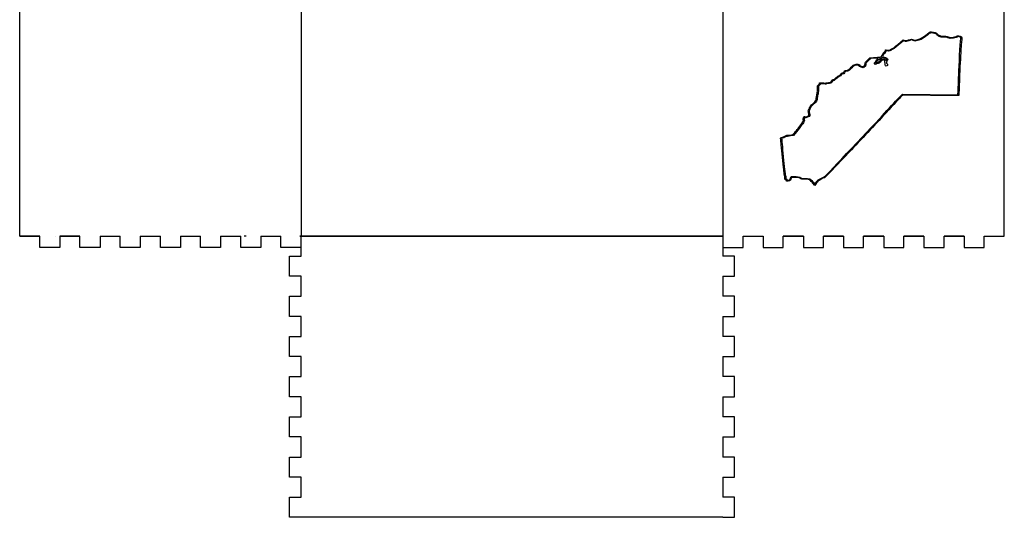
# Model space of a CAD drawing. Header units: inches. Extents: x -10 to 4, y -4 to 14.
# Tile 1 of 2: x -10 to 4, y -4 to 3.1. Entities that reach past the tile are written whole.
import ezdxf

# ---------------------------------------------------------------- set-up
doc = ezdxf.new("R2010")
doc.units = ezdxf.units.IN
doc.layers.get('0').update_dxf_attribs({"linetype": 'CONTINUOUS'})

msp = doc.modelspace()

# ---------------------------------------------------------------- linework, layer by layer
for p, q in [((-10, 0), (-10, 10)), ((-6, 10), (-6, 0)), ((0, 10), (0, 0)), ((0, 10), (0, 0)), ((4, 0), (4, 10)), ((2.64, 2.788), (2.681, 2.801)), ((2.681, 2.801), (2.707, 2.792)), ((3.231, 2.808), (3.197, 2.82)), ((3.278, 2.815), (3.231, 2.808)), ((2.486, 2.724), (2.564, 2.788)), ((2.566, 2.774), (2.492, 2.712)), ((2.564, 2.788), (2.581, 2.782)), ((2.584, 2.769), (2.566, 2.774)), ((2.682, 2.789), (2.642, 2.776)), ((2.706, 2.779), (2.682, 2.789)), ((2.73, 2.769), (2.706, 2.779)), ((2.759, 2.779), (2.73, 2.769)), ((2.055, 2.501), (2.089, 2.533)), ((2.1, 2.525), (2.067, 2.495)), ((2.089, 2.533), (2.138, 2.537)), ((2.15, 2.527), (2.1, 2.525)), ((2.508, 1.973), (2.551, 2.015)), ((2.555, 2.005), (2.532, 1.982)), ((2.551, 2.015), (2.946, 2.012)), ((2.951, 1.999), (2.555, 2.005)), ((2.946, 2.012), (3.341, 2.008)), ((3.341, 2.008), (3.344, 2.063)), ((1.002, 1.431), (0.958, 1.423)), ((1.048, 1.485), (1.002, 1.431)), ((0.96, 0.823), (0.968, 0.845)), ((0.968, 0.845), (1.007, 0.847)), ((0.976, 0.83), (0.967, 0.81)), ((1.013, 0.833), (0.976, 0.83)), ((1.304, 0.72), (1.278, 0.751)), ((1.283, 0.765), (1.304, 0.739)), ((1.304, 0.739), (1.323, 0.76)), ((1.327, 0.746), (1.304, 0.72)), ((-9.714, -0.165), (-9.714, 0)), ((-9.485, 0), (-9.485, 0)), ((-9.429, 0), (-9.429, -0.165)), ((-9.143, -0.165), (-9.143, 0)), ((-8.857, 0), (-8.857, -0.165)), ((-8.857, 0), (-8.571, 0)), ((-8.571, -0.165), (-8.571, 0)), ((-8.286, 0), (-8.286, -0.165)), ((-8.286, 0), (-8, 0)), ((-8, -0.165), (-8, 0)), ((-7.714, 0), (-7.714, -0.165)), ((-7.714, 0), (-7.429, 0)), ((-7.429, -0.165), (-7.429, 0)), ((-7.143, 0), (-7.143, -0.165)), ((-7.143, 0), (-6.857, 0)), ((-6.857, -0.165), (-6.857, 0)), ((-6.571, 0), (-6.571, -0.165)), ((-6.571, 0), (-6.286, 0)), ((-6.286, -0.165), (-6.286, 0)), ((-2.559, 0), (-6.015, 0)), ((-6.015, 0), (-6.015, 0)), ((-6.015, 0), (-6, 0)), ((0, 0), (-6, 0)), ((-6, 0), (0, 0)), ((-6, 0), (0, 0)), ((-6, -0.286), (-6, 0)), ((-3.74, 0), (-3.543, 0)), ((-3.346, 0), (-3.15, 0)), ((-2.953, 0), (-2.756, 0)), ((0, 0), (0, -0.286)), ((0.286, -0.165), (0.286, 0)), ((0.286, 0), (0.571, 0)), ((0.571, 0), (0.571, -0.165)), ((0.857, -0.165), (0.857, 0)), ((1.143, 0), (1.143, -0.165)), ((1.429, -0.165), (1.429, 0)), ((1.714, 0), (1.714, -0.165)), ((2, -0.165), (2, 0)), ((2.286, 0), (2.286, -0.165)), ((2.571, -0.165), (2.571, 0)), ((2.857, 0), (2.857, -0.165)), ((3.143, -0.165), (3.143, 0)), ((3.429, 0), (3.429, -0.165)), ((3.714, -0.165), (3.714, 0)), ((3.714, 0), (4, 0)), ((3.714, 0), (4, 0)), ((-6.779, 0), (-6.81, 0)), ((-9.429, -0.165), (-9.714, -0.165)), ((-8.857, -0.165), (-9.143, -0.165)), ((-8.286, -0.165), (-8.571, -0.165)), ((-7.714, -0.165), (-8, -0.165)), ((-7.143, -0.165), (-7.429, -0.165)), ((-6.571, -0.165), (-6.857, -0.165)), ((-6, -0.165), (-6.286, -0.165)), ((0, -0.165), (0.286, -0.165)), ((0.571, -0.165), (0.857, -0.165)), ((1.143, -0.165), (1.429, -0.165)), ((1.714, -0.165), (2, -0.165)), ((2.286, -0.165), (2.571, -0.165)), ((2.857, -0.165), (3.143, -0.165)), ((3.429, -0.165), (3.714, -0.165)), ((-6.165, -0.286), (-6, -0.286)), ((-6.165, -0.571), (-6.165, -0.286)), ((0.165, -0.286), (0, -0.286)), ((0.165, -0.571), (0.165, -0.286)), ((-6, -0.571), (-6.165, -0.571)), ((-6, -0.857), (-6, -0.571)), ((0, -0.571), (0.165, -0.571)), ((0, -0.571), (0, -0.857)), ((-6.165, -1.143), (-6.165, -0.857)), ((-6.165, -0.857), (-6, -0.857)), ((0.165, -0.857), (0, -0.857)), ((0.165, -1.143), (0.165, -0.857)), ((-6, -1.143), (-6.165, -1.143)), ((-6, -1.429), (-6, -1.143)), ((0, -1.143), (0.165, -1.143)), ((0, -1.143), (0, -1.429)), ((-6.165, -1.714), (-6.165, -1.429)), ((-6.165, -1.429), (-6, -1.429)), ((0.165, -1.429), (0, -1.429)), ((0.165, -1.714), (0.165, -1.429)), ((-6, -1.714), (-6.165, -1.714)), ((-6, -2), (-6, -1.714)), ((0, -1.714), (0.165, -1.714)), ((0, -1.714), (0, -2)), ((-6.165, -2), (-6, -2)), ((-6.165, -2.286), (-6.165, -2)), ((0.165, -2), (0, -2)), ((0.165, -2.286), (0.165, -2)), ((-6, -2.286), (-6.165, -2.286)), ((-6, -2.571), (-6, -2.286)), ((0, -2.286), (0.165, -2.286)), ((0, -2.286), (0, -2.571)), ((-6.165, -2.857), (-6.165, -2.571)), ((-6.165, -2.571), (-6, -2.571)), ((0.165, -2.571), (0, -2.571)), ((0.165, -2.857), (0.165, -2.571)), ((-6, -2.857), (-6.165, -2.857)), ((-6, -3.143), (-6, -2.857)), ((0, -2.857), (0.165, -2.857)), ((0, -2.857), (0, -3.143)), ((-6.165, -3.143), (-6, -3.143)), ((-6.165, -3.429), (-6.165, -3.143)), ((0.165, -3.143), (0, -3.143)), ((0.165, -3.429), (0.165, -3.143)), ((-6, -3.429), (-6.165, -3.429)), ((-6, -3.714), (-6, -3.429)), ((0, -3.429), (0.165, -3.429)), ((0, -3.429), (0, -3.714)), ((-6.165, -4), (-6.165, -3.714)), ((-6.165, -3.714), (-6, -3.714)), ((0.165, -3.714), (0, -3.714)), ((0.165, -4), (0.165, -3.714)), ((-6, -4), (-6.165, -4)), ((0, -4), (-6, -4)), ((0, -4), (-6, -4)), ((0, -4), (0.165, -4))]:
    msp.add_line(p, q)
for points in [[(-10, 0), (-9.714, 0)], [(-9.143, 0), (-9.429, 0)], [(0.857, 0), (1.143, 0)], [(1.429, 0), (1.714, 0)], [(2, 0), (2.286, 0)], [(2.571, 0), (2.857, 0)], [(3.143, 0), (3.429, 0)]]:
    msp.add_lwpolyline(points, close=True)
for points in [[(2.785, 2.799), (2.802, 2.799), (2.878, 2.846), (2.909, 2.876)], [(2.911, 2.861), (2.877, 2.831), (2.81, 2.789), (2.797, 2.789)], [(2.909, 2.876), (2.937, 2.903), (2.938, 2.903), (2.964, 2.902)], [(2.961, 2.888), (2.945, 2.888), (2.937, 2.883), (2.911, 2.861)], [(3.04, 2.864), (3.027, 2.878), (2.99, 2.889), (2.961, 2.888)], [(2.964, 2.902), (3, 2.9), (3.038, 2.887), (3.047, 2.873)], [(3.076, 2.838), (3.063, 2.845), (3.047, 2.857), (3.04, 2.864)], [(3.047, 2.873), (3.06, 2.853), (3.095, 2.841), (3.136, 2.842)], [(3.131, 2.829), (3.103, 2.826), (3.098, 2.826), (3.076, 2.838)], [(3.197, 2.82), (3.168, 2.83), (3.158, 2.831), (3.131, 2.829)], [(3.136, 2.842), (3.164, 2.843), (3.179, 2.841), (3.201, 2.832)], [(3.201, 2.832), (3.228, 2.822), (3.231, 2.822), (3.273, 2.827)], [(3.273, 2.827), (3.296, 2.831), (3.319, 2.836), (3.323, 2.84)], [(3.331, 2.83), (3.327, 2.825), (3.308, 2.82), (3.278, 2.815)], [(3.323, 2.84), (3.332, 2.848), (3.345, 2.849), (3.373, 2.841)], [(3.36, 2.832), (3.34, 2.837), (3.335, 2.836), (3.331, 2.83)], [(3.352, 2.289), (3.356, 2.429), (3.373, 2.728), (3.382, 2.809)], [(3.382, 2.809), (3.384, 2.826), (3.384, 2.826), (3.36, 2.832)], [(3.373, 2.841), (3.399, 2.835), (3.399, 2.853), (3.383, 2.643)], [(2.382, 2.652), (2.385, 2.656), (2.393, 2.66), (2.398, 2.66)], [(2.398, 2.66), (2.405, 2.66), (2.44, 2.686), (2.486, 2.724)], [(2.492, 2.712), (2.444, 2.673), (2.413, 2.651), (2.406, 2.651)], [(2.581, 2.782), (2.597, 2.777), (2.603, 2.777), (2.64, 2.788)], [(2.642, 2.776), (2.609, 2.766), (2.599, 2.765), (2.584, 2.769)], [(2.707, 2.792), (2.732, 2.783), (2.734, 2.783), (2.754, 2.791)], [(2.754, 2.791), (2.766, 2.795), (2.78, 2.799), (2.785, 2.799)], [(2.797, 2.789), (2.793, 2.789), (2.776, 2.785), (2.759, 2.779)], [(2.138, 2.537), (2.164, 2.539), (2.196, 2.542), (2.207, 2.542)], [(2.202, 2.528), (2.201, 2.529), (2.178, 2.529), (2.15, 2.527)], [(2.193, 2.517), (2.199, 2.522), (2.203, 2.527), (2.202, 2.528)], [(2.207, 2.542), (2.219, 2.543), (2.234, 2.544), (2.24, 2.544)], [(2.255, 2.526), (2.255, 2.512), (2.244, 2.506), (2.223, 2.51)], [(2.233, 2.531), (2.229, 2.531), (2.227, 2.529), (2.229, 2.526)], [(2.229, 2.526), (2.231, 2.523), (2.234, 2.521), (2.236, 2.521)], [(2.241, 2.526), (2.241, 2.529), (2.238, 2.531), (2.233, 2.531)], [(2.236, 2.521), (2.239, 2.521), (2.241, 2.523), (2.241, 2.526)], [(2.24, 2.544), (2.248, 2.545), (2.254, 2.553), (2.265, 2.575)], [(2.271, 2.536), (2.264, 2.543), (2.255, 2.537), (2.255, 2.526)], [(2.265, 2.575), (2.273, 2.591), (2.286, 2.609), (2.294, 2.615)], [(2.306, 2.609), (2.293, 2.598), (2.27, 2.562), (2.27, 2.553)], [(2.27, 2.553), (2.27, 2.55), (2.313, 2.536), (2.322, 2.536)], [(2.299, 2.528), (2.287, 2.53), (2.274, 2.534), (2.271, 2.536)], [(2.276, 2.516), (2.289, 2.524), (2.29, 2.523), (2.303, 2.508)], [(2.294, 2.615), (2.301, 2.622), (2.308, 2.632), (2.309, 2.638)], [(2.322, 2.499), (2.333, 2.513), (2.324, 2.525), (2.299, 2.528)], [(2.322, 2.629), (2.322, 2.626), (2.315, 2.616), (2.306, 2.609)], [(2.309, 2.638), (2.31, 2.646), (2.313, 2.648), (2.322, 2.647)], [(2.322, 2.647), (2.364, 2.643), (2.376, 2.644), (2.382, 2.652)], [(2.34, 2.632), (2.321, 2.637), (2.322, 2.637), (2.322, 2.629)], [(2.322, 2.536), (2.327, 2.536), (2.334, 2.528), (2.338, 2.519)], [(2.393, 2.644), (2.389, 2.633), (2.358, 2.627), (2.34, 2.632)], [(2.406, 2.651), (2.4, 2.651), (2.394, 2.647), (2.393, 2.644)], [(3.383, 2.643), (3.377, 2.556), (3.368, 2.377), (3.363, 2.244)], [(1.754, 2.354), (1.774, 2.354), (1.803, 2.373), (1.822, 2.399)], [(1.831, 2.391), (1.81, 2.362), (1.787, 2.344), (1.771, 2.344)], [(1.822, 2.399), (1.837, 2.421), (1.845, 2.427), (1.866, 2.435)], [(1.907, 2.43), (1.875, 2.43), (1.851, 2.418), (1.831, 2.391)], [(1.866, 2.435), (1.907, 2.45), (1.946, 2.447), (1.947, 2.427)], [(1.932, 2.42), (1.928, 2.428), (1.923, 2.43), (1.907, 2.43)], [(1.967, 2.4), (1.946, 2.406), (1.935, 2.413), (1.932, 2.42)], [(1.947, 2.427), (1.947, 2.422), (1.954, 2.417), (1.968, 2.413)], [(2.004, 2.398), (1.997, 2.392), (1.994, 2.392), (1.967, 2.4)], [(1.968, 2.413), (2.003, 2.403), (2.02, 2.417), (2.021, 2.456)], [(2.02, 2.409), (2.015, 2.407), (2.008, 2.402), (2.004, 2.398)], [(2.031, 2.438), (2.03, 2.417), (2.027, 2.411), (2.02, 2.409)], [(2.021, 2.456), (2.021, 2.467), (2.028, 2.476), (2.055, 2.501)], [(2.067, 2.495), (2.035, 2.465), (2.033, 2.463), (2.031, 2.438)], [(2.154, 2.449), (2.152, 2.454), (2.157, 2.466), (2.167, 2.478)], [(2.178, 2.444), (2.163, 2.434), (2.157, 2.435), (2.154, 2.449)], [(2.172, 2.464), (2.16, 2.455), (2.167, 2.452), (2.179, 2.461)], [(2.167, 2.478), (2.176, 2.49), (2.184, 2.501), (2.184, 2.503)], [(2.192, 2.491), (2.185, 2.48), (2.176, 2.467), (2.172, 2.464)], [(2.206, 2.454), (2.198, 2.454), (2.186, 2.45), (2.178, 2.444)], [(2.179, 2.461), (2.186, 2.465), (2.196, 2.469), (2.203, 2.469)], [(2.184, 2.503), (2.184, 2.505), (2.188, 2.511), (2.193, 2.517)], [(2.223, 2.51), (2.205, 2.513), (2.204, 2.512), (2.192, 2.491)], [(2.203, 2.469), (2.211, 2.469), (2.218, 2.474), (2.226, 2.485)], [(2.233, 2.474), (2.223, 2.459), (2.216, 2.454), (2.206, 2.454)], [(2.226, 2.485), (2.232, 2.495), (2.243, 2.504), (2.25, 2.505)], [(2.252, 2.493), (2.249, 2.493), (2.24, 2.484), (2.233, 2.474)], [(2.25, 2.505), (2.257, 2.507), (2.269, 2.512), (2.276, 2.516)], [(2.272, 2.5), (2.264, 2.496), (2.255, 2.493), (2.252, 2.493)], [(2.295, 2.496), (2.286, 2.507), (2.285, 2.507), (2.272, 2.5)], [(2.303, 2.473), (2.303, 2.48), (2.299, 2.49), (2.295, 2.496)], [(2.303, 2.508), (2.314, 2.494), (2.316, 2.493), (2.322, 2.499)], [(2.306, 2.438), (2.305, 2.45), (2.303, 2.466), (2.303, 2.473)], [(2.32, 2.416), (2.311, 2.416), (2.309, 2.419), (2.306, 2.438)], [(2.337, 2.423), (2.333, 2.419), (2.326, 2.416), (2.32, 2.416)], [(2.336, 2.496), (2.324, 2.487), (2.319, 2.454), (2.33, 2.454)], [(2.33, 2.454), (2.339, 2.454), (2.344, 2.432), (2.337, 2.423)], [(2.338, 2.519), (2.346, 2.503), (2.346, 2.502), (2.336, 2.496)], [(1.571, 2.228), (1.58, 2.226), (1.587, 2.23), (1.602, 2.246)], [(1.602, 2.246), (1.613, 2.258), (1.632, 2.272), (1.644, 2.277)], [(1.654, 2.267), (1.644, 2.264), (1.624, 2.25), (1.61, 2.236)], [(1.644, 2.277), (1.661, 2.284), (1.669, 2.291), (1.675, 2.304)], [(1.681, 2.29), (1.675, 2.279), (1.665, 2.271), (1.654, 2.267)], [(1.675, 2.304), (1.682, 2.319), (1.685, 2.321), (1.7, 2.319)], [(1.707, 2.305), (1.694, 2.306), (1.69, 2.304), (1.681, 2.29)], [(1.7, 2.319), (1.715, 2.318), (1.717, 2.319), (1.718, 2.33)], [(1.726, 2.319), (1.722, 2.305), (1.72, 2.304), (1.707, 2.305)], [(1.718, 2.33), (1.72, 2.344), (1.735, 2.354), (1.754, 2.354)], [(1.771, 2.344), (1.747, 2.344), (1.731, 2.335), (1.726, 2.319)], [(3.344, 2.063), (3.345, 2.092), (3.349, 2.194), (3.352, 2.289)], [(3.363, 2.244), (3.359, 2.111), (3.354, 2), (3.352, 1.998)], [(1.333, 2.004), (1.344, 2.046), (1.349, 2.091), (1.344, 2.114)], [(1.344, 2.114), (1.34, 2.134), (1.341, 2.136), (1.355, 2.147)], [(1.355, 2.147), (1.364, 2.154), (1.37, 2.162), (1.37, 2.17)], [(1.371, 2.144), (1.358, 2.131), (1.358, 2.127), (1.357, 2.083)], [(1.37, 2.17), (1.37, 2.181), (1.37, 2.182), (1.402, 2.18)], [(1.384, 2.163), (1.384, 2.16), (1.378, 2.152), (1.371, 2.144)], [(1.452, 2.16), (1.429, 2.165), (1.384, 2.167), (1.384, 2.163)], [(1.402, 2.18), (1.42, 2.179), (1.441, 2.176), (1.449, 2.174)], [(1.449, 2.174), (1.459, 2.172), (1.466, 2.173), (1.468, 2.176)], [(1.468, 2.162), (1.466, 2.159), (1.459, 2.158), (1.452, 2.16)], [(1.468, 2.176), (1.469, 2.179), (1.483, 2.181), (1.498, 2.181)], [(1.494, 2.167), (1.481, 2.167), (1.469, 2.165), (1.468, 2.162)], [(1.554, 2.196), (1.544, 2.174), (1.529, 2.167), (1.494, 2.167)], [(1.498, 2.181), (1.53, 2.182), (1.532, 2.183), (1.547, 2.209)], [(1.547, 2.209), (1.557, 2.227), (1.56, 2.23), (1.571, 2.228)], [(1.573, 2.213), (1.565, 2.215), (1.561, 2.212), (1.554, 2.196)], [(1.61, 2.236), (1.59, 2.217), (1.581, 2.211), (1.573, 2.213)], [(1.294, 1.895), (1.31, 1.905), (1.327, 1.94), (1.327, 1.961)], [(1.341, 1.964), (1.341, 1.939), (1.32, 1.896), (1.303, 1.886)], [(1.327, 1.961), (1.327, 1.97), (1.33, 1.989), (1.333, 2.004)], [(1.349, 2.009), (1.344, 1.995), (1.341, 1.974), (1.341, 1.964)], [(1.357, 2.083), (1.357, 2.055), (1.353, 2.024), (1.349, 2.009)], [(2.297, 1.746), (2.389, 1.847), (2.484, 1.949), (2.508, 1.973)], [(2.532, 1.982), (2.519, 1.969), (2.422, 1.865), (2.318, 1.751)], [(3.352, 1.998), (3.349, 1.995), (3.172, 1.996), (2.951, 1.999)], [(1.223, 1.806), (1.23, 1.818), (1.236, 1.831), (1.236, 1.835)], [(1.236, 1.835), (1.236, 1.843), (1.274, 1.882), (1.294, 1.895)], [(1.25, 1.834), (1.25, 1.831), (1.244, 1.817), (1.236, 1.804)], [(1.303, 1.886), (1.285, 1.875), (1.25, 1.84), (1.25, 1.834)], [(1.141, 1.653), (1.136, 1.663), (1.137, 1.668), (1.145, 1.684)], [(1.145, 1.684), (1.155, 1.704), (1.16, 1.706), (1.168, 1.696)], [(1.166, 1.679), (1.156, 1.687), (1.148, 1.667), (1.155, 1.655)], [(1.235, 1.712), (1.236, 1.701), (1.174, 1.672), (1.166, 1.679)], [(1.168, 1.696), (1.174, 1.69), (1.177, 1.69), (1.198, 1.701)], [(1.198, 1.701), (1.221, 1.712), (1.222, 1.714), (1.219, 1.728)], [(1.219, 1.728), (1.21, 1.78), (1.21, 1.783), (1.223, 1.806)], [(1.236, 1.804), (1.223, 1.779), (1.223, 1.778), (1.229, 1.749)], [(1.229, 1.749), (1.232, 1.733), (1.235, 1.716), (1.235, 1.712)], [(1.445, 0.845), (1.475, 0.87), (2.155, 1.59), (2.297, 1.746)], [(2.318, 1.751), (2.213, 1.636), (1.991, 1.399), (1.825, 1.224)], [(1.15, 1.625), (1.132, 1.591), (1.097, 1.543), (1.048, 1.485)], [(1.068, 1.528), (1.082, 1.544), (1.106, 1.576), (1.12, 1.599)], [(1.12, 1.599), (1.143, 1.636), (1.145, 1.642), (1.141, 1.653)], [(1.155, 1.655), (1.16, 1.647), (1.16, 1.642), (1.15, 1.625)], [(0.819, 1.392), (0.819, 1.397), (0.825, 1.401), (0.839, 1.403)], [(0.839, 1.403), (0.85, 1.405), (0.868, 1.413), (0.88, 1.421)], [(0.881, 1.406), (0.87, 1.398), (0.855, 1.391), (0.847, 1.391)], [(0.88, 1.421), (0.894, 1.43), (0.904, 1.434), (0.91, 1.432)], [(0.908, 1.417), (0.903, 1.419), (0.892, 1.414), (0.881, 1.406)], [(0.958, 1.423), (0.935, 1.418), (0.912, 1.416), (0.908, 1.417)], [(0.91, 1.432), (0.92, 1.429), (0.987, 1.438), (0.995, 1.444)], [(0.995, 1.444), (0.997, 1.445), (1.008, 1.458), (1.02, 1.473)], [(1.02, 1.473), (1.032, 1.487), (1.053, 1.512), (1.068, 1.528)], [(0.875, 0.859), (0.872, 0.864), (0.82, 1.364), (0.819, 1.392)], [(0.847, 1.391), (0.837, 1.391), (0.834, 1.389), (0.834, 1.383)], [(0.834, 1.383), (0.834, 1.379), (0.844, 1.264), (0.857, 1.128)], [(0.857, 1.128), (0.871, 0.993), (0.884, 0.873), (0.888, 0.862)], [(1.825, 1.224), (1.444, 0.824), (1.446, 0.827), (1.438, 0.827)], [(0.879, 0.829), (0.879, 0.842), (0.877, 0.856), (0.875, 0.859)], [(0.888, 0.862), (0.891, 0.852), (0.893, 0.836), (0.892, 0.828)], [(1.007, 0.847), (1.051, 0.85), (1.092, 0.841), (1.109, 0.826)], [(1.428, 0.836), (1.432, 0.836), (1.44, 0.84), (1.445, 0.845)], [(0.89, 0.8), (0.881, 0.804), (0.879, 0.809), (0.879, 0.829)], [(0.901, 0.787), (0.901, 0.792), (0.896, 0.798), (0.89, 0.8)], [(0.892, 0.828), (0.89, 0.814), (0.891, 0.812), (0.9, 0.812)], [(0.9, 0.812), (0.907, 0.812), (0.91, 0.809), (0.91, 0.803)], [(0.926, 0.781), (0.903, 0.778), (0.901, 0.779), (0.901, 0.787)], [(0.91, 0.803), (0.91, 0.796), (0.913, 0.793), (0.919, 0.793)], [(0.919, 0.793), (0.94, 0.793), (0.952, 0.802), (0.96, 0.823)], [(0.967, 0.81), (0.957, 0.785), (0.957, 0.785), (0.926, 0.781)], [(1.101, 0.816), (1.081, 0.831), (1.053, 0.836), (1.013, 0.833)], [(1.164, 0.807), (1.122, 0.807), (1.11, 0.809), (1.101, 0.816)], [(1.109, 0.826), (1.118, 0.818), (1.127, 0.817), (1.172, 0.817)], [(1.234, 0.795), (1.217, 0.806), (1.212, 0.807), (1.164, 0.807)], [(1.172, 0.817), (1.223, 0.817), (1.227, 0.816), (1.244, 0.804)], [(1.278, 0.751), (1.264, 0.769), (1.244, 0.788), (1.234, 0.795)], [(1.244, 0.804), (1.254, 0.797), (1.272, 0.779), (1.283, 0.765)], [(1.323, 0.76), (1.333, 0.772), (1.341, 0.784), (1.341, 0.786)], [(1.353, 0.779), (1.351, 0.775), (1.34, 0.76), (1.327, 0.746)], [(1.341, 0.786), (1.341, 0.793), (1.416, 0.836), (1.428, 0.836)], [(1.438, 0.827), (1.426, 0.827), (1.355, 0.787), (1.353, 0.779)]]:
    msp.add_open_spline(points, degree=3)

doc.saveas('drawing.dxf')
